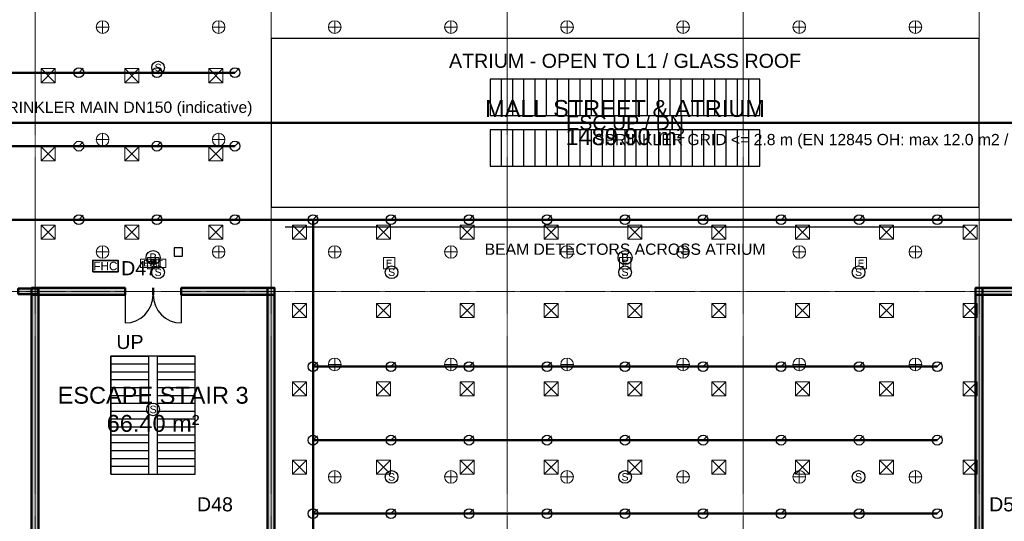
# Model space of a CAD drawing. Header units: millimetres. Extents: x -5300 to 125300, y -375 to 90375.
# Tile 5 of 10: x 38450 to 73500, y 32621 to 50462. Entities that reach past the tile are written whole.
import ezdxf
from ezdxf.enums import TextEntityAlignment as Align

# ---------------------------------------------------------------- set-up
doc = ezdxf.new("R2010")
doc.units = ezdxf.units.MM
doc.linetypes.add('CENTER', pattern=[5.08, 3.175, -0.635, 0.635, -0.635])
for name, color, linetype, lineweight in [('A-ACHSEN', 1, 'CENTER', 13), ('A-FLOR-EVTR', 251, 'Continuous', 25), ('A-FLOR-OTLN', 253, 'Continuous', 25), ('A-FLOR-STRS', 252, 'Continuous', 25), ('A-OEFFNUNG-NR', 2, 'Continuous', 18), ('A-RAUM-STEMPEL', 2, 'Continuous', 18), ('A-SCHRAFFUR', 8, 'Continuous', 9), ('A-TUER', 3, 'Continuous', 25), ('A-WAND-TRAG', 7, 'Continuous', 50), ('E-ANNO-TEXT', 52, 'Continuous', 18), ('E-FALM', 230, 'Continuous', 25), ('E-LITE', 2, 'Continuous', 18), ('E-LITE-EMER', 40, 'Continuous', 18), ('FP-ANNO-TEXT', 14, 'Continuous', 18), ('FP-HOSE', 20, 'Continuous', 35), ('FP-SPRK-HEAD', 1, 'Continuous', 25), ('FP-SPRK-PIPE', 12, 'Continuous', 50), ('M-HVAC-SCD', 4, 'Continuous', 18)]:
    doc.layers.add(name, color=color, linetype=linetype, lineweight=lineweight)
doc.styles.add('DE-ARIAL', font='arial.ttf')

msp = doc.modelspace()

# ---------------------------------------------------------------- hatches: boundary and pattern name
at = {"layer": 'A-SCHRAFFUR'}
for points in [[(38400, 40700), (39100, 40700), (39100, 40900), (38400, 40900)], [(38875, 40675), (42200, 40675), (42200, 40925), (38875, 40925)], [(39125, 15475), (39125, 40925), (38875, 40925), (38875, 15475)], [(44200, 40675), (47525, 40675), (47525, 40925), (44200, 40925)], [(47525, 15475), (47525, 40925), (47275, 40925), (47275, 15475)], [(72475, 40675), (75800, 40675), (75800, 40925), (72475, 40925)], [(72725, 15475), (72725, 40925), (72475, 40925), (72475, 15475)]]:
    msp.add_hatch(color=256, dxfattribs=at).paths.add_polyline_path(points)

# ---------------------------------------------------------------- linework, layer by layer
at = {"layer": 'A-ACHSEN'}
for p, q in [((39000, 7100), (39000, 86500)), ((47400, 7100), (47400, 86500)), ((55800, 7100), (55800, 86500)), ((64200, 7100), (64200, 86500)), ((72600, 7100), (72600, 86500)), ((-3100, 40800), (123100, 40800))]:
    msp.add_line(p, q, dxfattribs=at)
at = {"layer": 'A-FLOR-EVTR'}
for p, q in [((55600, 47050), (55600, 48350)), ((56000, 47050), (56000, 48350)), ((56400, 47050), (56400, 48350)), ((56800, 47050), (56800, 48350)), ((57200, 47050), (57200, 48350)), ((57600, 47050), (57600, 48350)), ((58000, 47050), (58000, 48350)), ((58400, 47050), (58400, 48350)), ((58800, 47050), (58800, 48350)), ((59200, 47050), (59200, 48350)), ((59600, 47050), (59600, 48350)), ((60000, 47050), (60000, 48350)), ((60400, 47050), (60400, 48350)), ((60800, 47050), (60800, 48350)), ((61200, 47050), (61200, 48350)), ((61600, 47050), (61600, 48350)), ((62000, 47050), (62000, 48350)), ((62400, 47050), (62400, 48350)), ((62800, 47050), (62800, 48350)), ((63200, 47050), (63200, 48350)), ((63600, 47050), (63600, 48350)), ((64000, 47050), (64000, 48350)), ((64400, 47050), (64400, 48350)), ((55600, 45250), (55600, 46550)), ((56000, 45250), (56000, 46550)), ((56400, 45250), (56400, 46550)), ((56800, 45250), (56800, 46550)), ((57200, 45250), (57200, 46550)), ((57600, 45250), (57600, 46550)), ((58000, 45250), (58000, 46550)), ((58400, 45250), (58400, 46550)), ((58800, 45250), (58800, 46550)), ((59200, 45250), (59200, 46550)), ((59600, 45250), (59600, 46550)), ((60000, 45250), (60000, 46550)), ((60400, 45250), (60400, 46550)), ((60800, 45250), (60800, 46550)), ((61200, 45250), (61200, 46550)), ((61600, 45250), (61600, 46550)), ((62000, 45250), (62000, 46550)), ((62400, 45250), (62400, 46550)), ((62800, 45250), (62800, 46550)), ((63200, 45250), (63200, 46550)), ((63600, 45250), (63600, 46550)), ((64000, 45250), (64000, 46550)), ((64400, 45250), (64400, 46550))]:
    msp.add_line(p, q, dxfattribs=at)
for points in [[(55200, 47050), (64800, 47050), (64800, 48350), (55200, 48350)], [(55200, 45250), (64800, 45250), (64800, 46550), (55200, 46550)]]:
    msp.add_lwpolyline(points, close=True, dxfattribs=at)
at = {"layer": 'A-FLOR-OTLN'}
msp.add_lwpolyline([(47400, 43800), (72600, 43800), (72600, 49800), (47400, 49800)], close=True, dxfattribs=at)
at = {"layer": 'A-FLOR-STRS'}
for p, q in [((41700, 38500), (43050, 38500)), ((41700, 34300), (41700, 38500)), ((41700, 38220), (43050, 38220)), ((43050, 34300), (43050, 38500)), ((43350, 38500), (44700, 38500)), ((43350, 34300), (43350, 38500)), ((43350, 38220), (44700, 38220)), ((44700, 34300), (44700, 38500)), ((41700, 37940), (43050, 37940)), ((43350, 37940), (44700, 37940)), ((41700, 37660), (43050, 37660)), ((43350, 37660), (44700, 37660)), ((41700, 37380), (43050, 37380)), ((43350, 37380), (44700, 37380)), ((41700, 37100), (43050, 37100)), ((41700, 36820), (43050, 36820)), ((43350, 37100), (44700, 37100)), ((43350, 36820), (44700, 36820)), ((41700, 36540), (43050, 36540)), ((43350, 36540), (44700, 36540)), ((41700, 36260), (43050, 36260)), ((43350, 36260), (44700, 36260)), ((41700, 35980), (43050, 35980)), ((43350, 35980), (44700, 35980)), ((41700, 35700), (43050, 35700)), ((41700, 35420), (43050, 35420)), ((43350, 35700), (44700, 35700)), ((43350, 35420), (44700, 35420)), ((41700, 35140), (43050, 35140)), ((43350, 35140), (44700, 35140)), ((41700, 34860), (43050, 34860)), ((43350, 34860), (44700, 34860)), ((41700, 34580), (43050, 34580)), ((43350, 34580), (44700, 34580)), ((41700, 34300), (43050, 34300)), ((43350, 34300), (44700, 34300))]:
    msp.add_line(p, q, dxfattribs=at)
msp.add_lwpolyline([(41700, 34300), (44700, 34300), (44700, 38500), (41700, 38500)], close=True, dxfattribs=at)
at = {"layer": 'A-TUER'}
for p, q in [((42200, 40675), (42200, 39675)), ((44200, 40675), (44200, 39675))]:
    msp.add_line(p, q, dxfattribs=at)
for centre, start, end in [((42200, 40675), -90, 0), ((44200, 40675), 180, -90)]:
    msp.add_arc(centre, 1000, start, end, dxfattribs=at)
at = {"layer": 'A-WAND-TRAG'}
for p, q in [((42200, 40675), (42200, 40925)), ((43200, 40675), (43200, 40925)), ((43200, 40675), (43200, 40925)), ((44200, 40675), (44200, 40925))]:
    msp.add_line(p, q, dxfattribs=at)
for points in [[(38400, 40700), (39100, 40700), (39100, 40900), (38400, 40900)], [(38875, 40675), (42200, 40675), (42200, 40925), (38875, 40925)], [(39125, 15475), (39125, 40925), (38875, 40925), (38875, 15475)], [(44200, 40675), (47525, 40675), (47525, 40925), (44200, 40925)], [(47525, 15475), (47525, 40925), (47275, 40925), (47275, 15475)], [(72475, 40675), (75800, 40675), (75800, 40925), (72475, 40925)], [(72725, 15475), (72725, 40925), (72475, 40925), (72475, 15475)]]:
    msp.add_lwpolyline(points, close=True, dxfattribs=at)
at = {"layer": 'E-FALM'}
msp.add_line((47900, 43100), (72100, 43100), dxfattribs=at)
msp.add_lwpolyline([(43950, 42050), (44250, 42050), (44250, 42350), (43950, 42350)], close=True, dxfattribs=at)
for centre, radius in [((43377.778, 48760), 225), ((43200, 42000), 250), ((60000, 42000), 250), ((43377.778, 41480), 225), ((51688.889, 41480), 225), ((60000, 41480), 225), ((68311.111, 41480), 225), ((43200, 36600), 225), ((51688.889, 34200), 225), ((60000, 34200), 225), ((68311.111, 34200), 225)]:
    msp.add_circle(centre, radius, dxfattribs=at)
at = {"layer": 'E-LITE'}
for p, q in [((41175, 50200), (41625, 50200)), ((41400, 49975), (41400, 50425)), ((45308.333, 50200), (45758.333, 50200)), ((45533.333, 49975), (45533.333, 50425)), ((49441.667, 50200), (49891.667, 50200)), ((49666.667, 49975), (49666.667, 50425)), ((53575, 50200), (54025, 50200)), ((53800, 49975), (53800, 50425)), ((57708.333, 50200), (58158.333, 50200)), ((57933.333, 49975), (57933.333, 50425)), ((61841.667, 50200), (62291.667, 50200)), ((62066.667, 49975), (62066.667, 50425)), ((65975, 50200), (66425, 50200)), ((66200, 49975), (66200, 50425)), ((70108.333, 50200), (70558.333, 50200)), ((70333.333, 49975), (70333.333, 50425)), ((41400, 45975), (41400, 46425)), ((45533.333, 45975), (45533.333, 46425)), ((41175, 46200), (41625, 46200)), ((45308.333, 46200), (45758.333, 46200)), ((41400, 41975), (41400, 42425)), ((45533.333, 41975), (45533.333, 42425)), ((49666.667, 41975), (49666.667, 42425)), ((53800, 41975), (53800, 42425)), ((57933.333, 41975), (57933.333, 42425)), ((62066.667, 41975), (62066.667, 42425)), ((66200, 41975), (66200, 42425)), ((70333.333, 41975), (70333.333, 42425)), ((41175, 42200), (41625, 42200)), ((45308.333, 42200), (45758.333, 42200)), ((49441.667, 42200), (49891.667, 42200)), ((53575, 42200), (54025, 42200)), ((57708.333, 42200), (58158.333, 42200)), ((61841.667, 42200), (62291.667, 42200)), ((65975, 42200), (66425, 42200)), ((70108.333, 42200), (70558.333, 42200)), ((49666.667, 37975), (49666.667, 38425)), ((53800, 37975), (53800, 38425)), ((57933.333, 37975), (57933.333, 38425)), ((62066.667, 37975), (62066.667, 38425)), ((66200, 37975), (66200, 38425)), ((70333.333, 37975), (70333.333, 38425)), ((49441.667, 38200), (49891.667, 38200)), ((53575, 38200), (54025, 38200)), ((57708.333, 38200), (58158.333, 38200)), ((61841.667, 38200), (62291.667, 38200)), ((65975, 38200), (66425, 38200)), ((70108.333, 38200), (70558.333, 38200)), ((49666.667, 33975), (49666.667, 34425)), ((53800, 33975), (53800, 34425)), ((57933.333, 33975), (57933.333, 34425)), ((62066.667, 33975), (62066.667, 34425)), ((66200, 33975), (66200, 34425)), ((70333.333, 33975), (70333.333, 34425)), ((49441.667, 34200), (49891.667, 34200)), ((53575, 34200), (54025, 34200)), ((57708.333, 34200), (58158.333, 34200)), ((61841.667, 34200), (62291.667, 34200)), ((65975, 34200), (66425, 34200)), ((70108.333, 34200), (70558.333, 34200))]:
    msp.add_line(p, q, dxfattribs=at)
for centre in [(41400, 50200), (45533.333, 50200), (49666.667, 50200), (53800, 50200), (57933.333, 50200), (62066.667, 50200), (66200, 50200), (70333.333, 50200), (41400, 46200), (45533.333, 46200), (41400, 42200), (45533.333, 42200), (49666.667, 42200), (53800, 42200), (57933.333, 42200), (62066.667, 42200), (66200, 42200), (70333.333, 42200), (49666.667, 38200), (53800, 38200), (57933.333, 38200), (62066.667, 38200), (66200, 38200), (70333.333, 38200), (49666.667, 34200), (53800, 34200), (57933.333, 34200), (62066.667, 34200), (66200, 34200), (70333.333, 34200)]:
    msp.add_circle(centre, 225, dxfattribs=at)
at = {"layer": 'E-LITE-EMER'}
for points in [[(42750, 41650), (43650, 41650), (43650, 41950), (42750, 41950)], [(43000, 41600), (43400, 41600), (43400, 42000), (43000, 42000)], [(51400, 41600), (51800, 41600), (51800, 42000), (51400, 42000)], [(59800, 41600), (60200, 41600), (60200, 42000), (59800, 42000)], [(68200, 41600), (68600, 41600), (68600, 42000), (68200, 42000)]]:
    msp.add_lwpolyline(points, close=True, dxfattribs=at)
at = {"layer": 'FP-HOSE'}
msp.add_lwpolyline([(41050, 41500), (41950, 41500), (41950, 41900), (41050, 41900)], close=True, dxfattribs=at)
at = {"layer": 'FP-SPRK-HEAD'}
for p, q in [((40555.556, 48578.571), (40713.056, 48736.071)), ((43333.333, 48578.571), (43490.833, 48736.071)), ((46111.111, 48578.571), (46268.611, 48736.071)), ((40555.556, 45964.286), (40713.056, 46121.786)), ((43333.333, 45964.286), (43490.833, 46121.786)), ((46111.111, 45964.286), (46268.611, 46121.786)), ((40555.556, 43350), (40713.056, 43507.5)), ((43333.333, 43350), (43490.833, 43507.5)), ((46111.111, 43350), (46268.611, 43507.5)), ((48888.889, 43350), (49046.389, 43507.5)), ((51666.667, 43350), (51824.167, 43507.5)), ((54444.444, 43350), (54601.944, 43507.5)), ((57222.222, 43350), (57379.722, 43507.5)), ((60000, 43350), (60157.5, 43507.5)), ((62777.778, 43350), (62935.278, 43507.5)), ((65555.556, 43350), (65713.056, 43507.5)), ((68333.333, 43350), (68490.833, 43507.5)), ((71111.111, 43350), (71268.611, 43507.5)), ((48888.889, 38121.429), (49046.389, 38278.929)), ((51666.667, 38121.429), (51824.167, 38278.929)), ((54444.444, 38121.429), (54601.944, 38278.929)), ((57222.222, 38121.429), (57379.722, 38278.929)), ((60000, 38121.429), (60157.5, 38278.929)), ((62777.778, 38121.429), (62935.278, 38278.929)), ((65555.556, 38121.429), (65713.056, 38278.929)), ((68333.333, 38121.429), (68490.833, 38278.929)), ((71111.111, 38121.429), (71268.611, 38278.929)), ((48888.889, 35507.143), (49046.389, 35664.643)), ((51666.667, 35507.143), (51824.167, 35664.643)), ((54444.444, 35507.143), (54601.944, 35664.643)), ((57222.222, 35507.143), (57379.722, 35664.643)), ((60000, 35507.143), (60157.5, 35664.643)), ((62777.778, 35507.143), (62935.278, 35664.643)), ((65555.556, 35507.143), (65713.056, 35664.643)), ((68333.333, 35507.143), (68490.833, 35664.643)), ((71111.111, 35507.143), (71268.611, 35664.643)), ((48888.889, 32892.857), (49046.389, 33050.357)), ((51666.667, 32892.857), (51824.167, 33050.357)), ((54444.444, 32892.857), (54601.944, 33050.357)), ((57222.222, 32892.857), (57379.722, 33050.357)), ((60000, 32892.857), (60157.5, 33050.357)), ((62777.778, 32892.857), (62935.278, 33050.357)), ((65555.556, 32892.857), (65713.056, 33050.357)), ((68333.333, 32892.857), (68490.833, 33050.357)), ((71111.111, 32892.857), (71268.611, 33050.357))]:
    msp.add_line(p, q, dxfattribs=at)
for centre in [(40555.556, 48578.571), (43333.333, 48578.571), (46111.111, 48578.571), (40555.556, 45964.286), (43333.333, 45964.286), (46111.111, 45964.286), (40555.556, 43350), (43333.333, 43350), (46111.111, 43350), (48888.889, 43350), (51666.667, 43350), (54444.444, 43350), (57222.222, 43350), (60000, 43350), (62777.778, 43350), (65555.556, 43350), (68333.333, 43350), (71111.111, 43350), (48888.889, 38121.429), (51666.667, 38121.429), (54444.444, 38121.429), (57222.222, 38121.429), (60000, 38121.429), (62777.778, 38121.429), (65555.556, 38121.429), (68333.333, 38121.429), (71111.111, 38121.429), (48888.889, 35507.143), (51666.667, 35507.143), (54444.444, 35507.143), (57222.222, 35507.143), (60000, 35507.143), (62777.778, 35507.143), (65555.556, 35507.143), (68333.333, 35507.143), (71111.111, 35507.143), (48888.889, 32892.857), (51666.667, 32892.857), (54444.444, 32892.857), (57222.222, 32892.857), (60000, 32892.857), (62777.778, 32892.857), (65555.556, 32892.857), (68333.333, 32892.857), (71111.111, 32892.857)]:
    msp.add_circle(centre, 175, dxfattribs=at)
at = {"layer": 'FP-SPRK-PIPE'}
for p, q in [((37777.778, 48578.571), (40555.556, 48578.571)), ((40555.556, 48578.571), (43333.333, 48578.571)), ((43333.333, 48578.571), (46111.111, 48578.571)), ((22800, 46800), (97200, 46800)), ((37777.778, 45964.286), (40555.556, 45964.286)), ((40555.556, 45964.286), (43333.333, 45964.286)), ((43333.333, 45964.286), (46111.111, 45964.286)), ((23888.889, 43350), (48900, 43350)), ((37777.778, 43350), (40555.556, 43350)), ((40555.556, 43350), (43333.333, 43350)), ((43333.333, 43350), (46111.111, 43350)), ((46111.111, 43350), (48888.889, 43350)), ((48888.889, 43350), (51666.667, 43350)), ((48900, 43350), (48900, 19800)), ((51666.667, 43350), (54444.444, 43350)), ((54444.444, 43350), (57222.222, 43350)), ((57222.222, 43350), (60000, 43350)), ((60000, 43350), (62777.778, 43350)), ((62777.778, 43350), (65555.556, 43350)), ((65555.556, 43350), (68333.333, 43350)), ((68333.333, 43350), (71111.111, 43350)), ((71111.111, 43350), (73888.889, 43350)), ((48888.889, 38121.429), (51666.667, 38121.429)), ((51666.667, 38121.429), (54444.444, 38121.429)), ((54444.444, 38121.429), (57222.222, 38121.429)), ((57222.222, 38121.429), (60000, 38121.429)), ((60000, 38121.429), (62777.778, 38121.429)), ((62777.778, 38121.429), (65555.556, 38121.429)), ((65555.556, 38121.429), (68333.333, 38121.429)), ((68333.333, 38121.429), (71111.111, 38121.429)), ((48888.889, 35507.143), (51666.667, 35507.143)), ((51666.667, 35507.143), (54444.444, 35507.143)), ((54444.444, 35507.143), (57222.222, 35507.143)), ((57222.222, 35507.143), (60000, 35507.143)), ((60000, 35507.143), (62777.778, 35507.143)), ((62777.778, 35507.143), (65555.556, 35507.143)), ((65555.556, 35507.143), (68333.333, 35507.143)), ((68333.333, 35507.143), (71111.111, 35507.143)), ((48888.889, 32892.857), (51666.667, 32892.857)), ((51666.667, 32892.857), (54444.444, 32892.857)), ((54444.444, 32892.857), (57222.222, 32892.857)), ((57222.222, 32892.857), (60000, 32892.857)), ((60000, 32892.857), (62777.778, 32892.857)), ((62777.778, 32892.857), (65555.556, 32892.857)), ((65555.556, 32892.857), (68333.333, 32892.857)), ((68333.333, 32892.857), (71111.111, 32892.857))]:
    msp.add_line(p, q, dxfattribs=at)
at = {"layer": 'M-HVAC-SCD'}
for p, q in [((39212, 48223.077), (39712, 48723.077)), ((39212, 48723.077), (39712, 48223.077)), ((42196, 48223.077), (42696, 48723.077)), ((42196, 48723.077), (42696, 48223.077)), ((45180, 48223.077), (45680, 48723.077)), ((45180, 48723.077), (45680, 48223.077)), ((39212, 45438.462), (39712, 45938.462)), ((39212, 45938.462), (39712, 45438.462)), ((42196, 45438.462), (42696, 45938.462)), ((42196, 45938.462), (42696, 45438.462)), ((45180, 45438.462), (45680, 45938.462)), ((45180, 45938.462), (45680, 45438.462)), ((39212, 42653.846), (39712, 43153.846)), ((39212, 43153.846), (39712, 42653.846)), ((42196, 42653.846), (42696, 43153.846)), ((42196, 43153.846), (42696, 42653.846)), ((45180, 42653.846), (45680, 43153.846)), ((45180, 43153.846), (45680, 42653.846)), ((48164, 42653.846), (48664, 43153.846)), ((48164, 43153.846), (48664, 42653.846)), ((51148, 42653.846), (51648, 43153.846)), ((51148, 43153.846), (51648, 42653.846)), ((54132, 42653.846), (54632, 43153.846)), ((54132, 43153.846), (54632, 42653.846)), ((57116, 42653.846), (57616, 43153.846)), ((57116, 43153.846), (57616, 42653.846)), ((60100, 42653.846), (60600, 43153.846)), ((60100, 43153.846), (60600, 42653.846)), ((63084, 42653.846), (63584, 43153.846)), ((63084, 43153.846), (63584, 42653.846)), ((66068, 42653.846), (66568, 43153.846)), ((66068, 43153.846), (66568, 42653.846)), ((69052, 42653.846), (69552, 43153.846)), ((69052, 43153.846), (69552, 42653.846)), ((72036, 42653.846), (72536, 43153.846)), ((72036, 43153.846), (72536, 42653.846)), ((48164, 39869.231), (48664, 40369.231)), ((48164, 40369.231), (48664, 39869.231)), ((51148, 39869.231), (51648, 40369.231)), ((51148, 40369.231), (51648, 39869.231)), ((54132, 39869.231), (54632, 40369.231)), ((54132, 40369.231), (54632, 39869.231)), ((57116, 39869.231), (57616, 40369.231)), ((57116, 40369.231), (57616, 39869.231)), ((60100, 39869.231), (60600, 40369.231)), ((60100, 40369.231), (60600, 39869.231)), ((63084, 39869.231), (63584, 40369.231)), ((63084, 40369.231), (63584, 39869.231)), ((66068, 39869.231), (66568, 40369.231)), ((66068, 40369.231), (66568, 39869.231)), ((69052, 39869.231), (69552, 40369.231)), ((69052, 40369.231), (69552, 39869.231)), ((72036, 39869.231), (72536, 40369.231)), ((72036, 40369.231), (72536, 39869.231)), ((48164, 37084.615), (48664, 37584.615)), ((48164, 37584.615), (48664, 37084.615)), ((51148, 37084.615), (51648, 37584.615)), ((51148, 37584.615), (51648, 37084.615)), ((54132, 37084.615), (54632, 37584.615)), ((54132, 37584.615), (54632, 37084.615)), ((57116, 37084.615), (57616, 37584.615)), ((57116, 37584.615), (57616, 37084.615)), ((60100, 37084.615), (60600, 37584.615)), ((60100, 37584.615), (60600, 37084.615)), ((63084, 37084.615), (63584, 37584.615)), ((63084, 37584.615), (63584, 37084.615)), ((66068, 37084.615), (66568, 37584.615)), ((66068, 37584.615), (66568, 37084.615)), ((69052, 37084.615), (69552, 37584.615)), ((69052, 37584.615), (69552, 37084.615)), ((72036, 37084.615), (72536, 37584.615)), ((72036, 37584.615), (72536, 37084.615)), ((48164, 34300), (48664, 34800)), ((48164, 34800), (48664, 34300)), ((51148, 34300), (51648, 34800)), ((51148, 34800), (51648, 34300)), ((54132, 34300), (54632, 34800)), ((54132, 34800), (54632, 34300)), ((57116, 34300), (57616, 34800)), ((57116, 34800), (57616, 34300)), ((60100, 34300), (60600, 34800)), ((60100, 34800), (60600, 34300)), ((63084, 34300), (63584, 34800)), ((63084, 34800), (63584, 34300)), ((66068, 34300), (66568, 34800)), ((66068, 34800), (66568, 34300)), ((69052, 34300), (69552, 34800)), ((69052, 34800), (69552, 34300)), ((72036, 34300), (72536, 34800)), ((72036, 34800), (72536, 34300))]:
    msp.add_line(p, q, dxfattribs=at)
for points in [[(39212, 48223.077), (39712, 48223.077), (39712, 48723.077), (39212, 48723.077)], [(42196, 48223.077), (42696, 48223.077), (42696, 48723.077), (42196, 48723.077)], [(45180, 48223.077), (45680, 48223.077), (45680, 48723.077), (45180, 48723.077)], [(39212, 45438.462), (39712, 45438.462), (39712, 45938.462), (39212, 45938.462)], [(42196, 45438.462), (42696, 45438.462), (42696, 45938.462), (42196, 45938.462)], [(45180, 45438.462), (45680, 45438.462), (45680, 45938.462), (45180, 45938.462)], [(39212, 42653.846), (39712, 42653.846), (39712, 43153.846), (39212, 43153.846)], [(42196, 42653.846), (42696, 42653.846), (42696, 43153.846), (42196, 43153.846)], [(45180, 42653.846), (45680, 42653.846), (45680, 43153.846), (45180, 43153.846)], [(48164, 42653.846), (48664, 42653.846), (48664, 43153.846), (48164, 43153.846)], [(51148, 42653.846), (51648, 42653.846), (51648, 43153.846), (51148, 43153.846)], [(54132, 42653.846), (54632, 42653.846), (54632, 43153.846), (54132, 43153.846)], [(57116, 42653.846), (57616, 42653.846), (57616, 43153.846), (57116, 43153.846)], [(60100, 42653.846), (60600, 42653.846), (60600, 43153.846), (60100, 43153.846)], [(63084, 42653.846), (63584, 42653.846), (63584, 43153.846), (63084, 43153.846)], [(66068, 42653.846), (66568, 42653.846), (66568, 43153.846), (66068, 43153.846)], [(69052, 42653.846), (69552, 42653.846), (69552, 43153.846), (69052, 43153.846)], [(72036, 42653.846), (72536, 42653.846), (72536, 43153.846), (72036, 43153.846)], [(48164, 39869.231), (48664, 39869.231), (48664, 40369.231), (48164, 40369.231)], [(51148, 39869.231), (51648, 39869.231), (51648, 40369.231), (51148, 40369.231)], [(54132, 39869.231), (54632, 39869.231), (54632, 40369.231), (54132, 40369.231)], [(57116, 39869.231), (57616, 39869.231), (57616, 40369.231), (57116, 40369.231)], [(60100, 39869.231), (60600, 39869.231), (60600, 40369.231), (60100, 40369.231)], [(63084, 39869.231), (63584, 39869.231), (63584, 40369.231), (63084, 40369.231)], [(66068, 39869.231), (66568, 39869.231), (66568, 40369.231), (66068, 40369.231)], [(69052, 39869.231), (69552, 39869.231), (69552, 40369.231), (69052, 40369.231)], [(72036, 39869.231), (72536, 39869.231), (72536, 40369.231), (72036, 40369.231)], [(48164, 37084.615), (48664, 37084.615), (48664, 37584.615), (48164, 37584.615)], [(51148, 37084.615), (51648, 37084.615), (51648, 37584.615), (51148, 37584.615)], [(54132, 37084.615), (54632, 37084.615), (54632, 37584.615), (54132, 37584.615)], [(57116, 37084.615), (57616, 37084.615), (57616, 37584.615), (57116, 37584.615)], [(60100, 37084.615), (60600, 37084.615), (60600, 37584.615), (60100, 37584.615)], [(63084, 37084.615), (63584, 37084.615), (63584, 37584.615), (63084, 37584.615)], [(66068, 37084.615), (66568, 37084.615), (66568, 37584.615), (66068, 37584.615)], [(69052, 37084.615), (69552, 37084.615), (69552, 37584.615), (69052, 37584.615)], [(72036, 37084.615), (72536, 37084.615), (72536, 37584.615), (72036, 37584.615)], [(48164, 34300), (48664, 34300), (48664, 34800), (48164, 34800)], [(51148, 34300), (51648, 34300), (51648, 34800), (51148, 34800)], [(54132, 34300), (54632, 34300), (54632, 34800), (54132, 34800)], [(57116, 34300), (57616, 34300), (57616, 34800), (57116, 34800)], [(60100, 34300), (60600, 34300), (60600, 34800), (60100, 34800)], [(63084, 34300), (63584, 34300), (63584, 34800), (63084, 34800)], [(66068, 34300), (66568, 34300), (66568, 34800), (66068, 34800)], [(69052, 34300), (69552, 34300), (69552, 34800), (69052, 34800)], [(72036, 34300), (72536, 34300), (72536, 34800), (72036, 34800)]]:
    msp.add_lwpolyline(points, close=True, dxfattribs=at)

# ---------------------------------------------------------------- texts
at = {"layer": 'A-FLOR-EVTR', "style": 'DE-ARIAL'}
msp.add_text('ESC UP / DN', height=500, dxfattribs=at).set_placement((60000, 46800), align=Align.MIDDLE_CENTER)
at = {"layer": 'A-FLOR-OTLN', "style": 'DE-ARIAL'}
msp.add_text('ATRIUM - OPEN TO L1 / GLASS ROOF', height=500, dxfattribs=at).set_placement((60000, 49000), align=Align.MIDDLE_CENTER)
at = {"layer": 'A-FLOR-STRS', "style": 'DE-ARIAL'}
msp.add_text('UP', height=500, dxfattribs=at).set_placement((42375, 39000), align=Align.MIDDLE_CENTER)
at = {"layer": 'A-OEFFNUNG-NR', "style": 'DE-ARIAL'}
for s, p in [('D47', (42700, 41625)), ('D48', (45400, 33225)), ('D53', (73600, 33225))]:
    msp.add_text(s, height=500, dxfattribs=at).set_placement(p, align=Align.MIDDLE_CENTER)
at = {"layer": 'A-RAUM-STEMPEL', "char_height": 600, "attachment_point": 5, "style": 'DE-ARIAL'}
for s, insert in [('MALL STREET & ATRIUM\\P1489.90 m²', (60000, 46800)), ('ESCAPE STAIR 3\\P66.40 m²', (43200, 36600))]:
    msp.add_mtext(s, dxfattribs=dict(at, insert=insert))
at = {"layer": 'E-ANNO-TEXT', "style": 'DE-ARIAL'}
msp.add_text('EXIT', height=225, dxfattribs=at).set_placement((43200, 41800), align=Align.MIDDLE_CENTER)
at = {"layer": 'E-FALM', "style": 'DE-ARIAL'}
for s, height, p in [('S', 270, (43377.778, 48760)), ('BEAM DETECTORS ACROSS ATRIUM', 400, (60000, 42300)), ('B', 300, (43200, 42000)), ('B', 300, (60000, 42000)), ('S', 270, (43377.778, 41480)), ('S', 270, (51688.889, 41480)), ('S', 270, (60000, 41480)), ('S', 270, (68311.111, 41480)), ('S', 270, (43200, 36600)), ('S', 270, (51688.889, 34200)), ('S', 270, (60000, 34200)), ('S', 270, (68311.111, 34200))]:
    msp.add_text(s, height=height, dxfattribs=at).set_placement(p, align=Align.MIDDLE_CENTER)
at = {"layer": 'E-LITE-EMER', "style": 'DE-ARIAL'}
for p in [(43200, 41800), (51600, 41800), (60000, 41800), (68400, 41800)]:
    msp.add_text('E', height=250, dxfattribs=at).set_placement(p, align=Align.MIDDLE_CENTER)
at = {"layer": 'FP-ANNO-TEXT', "style": 'DE-ARIAL'}
for s, height, p in [('SPRINKLER MAIN DN150 (indicative)', 400, (42000, 47350)), ('SPRINKLER GRID <= 2.8 m (EN 12845 OH: max 12.0 m2 / 4 m) RoT - references/disciplines/mep.md 4.1', 400, (72000, 46200)), ('FHC', 300, (41500, 41700))]:
    msp.add_text(s, height=height, dxfattribs=at).set_placement(p, align=Align.MIDDLE_CENTER)

doc.saveas('drawing.dxf')
